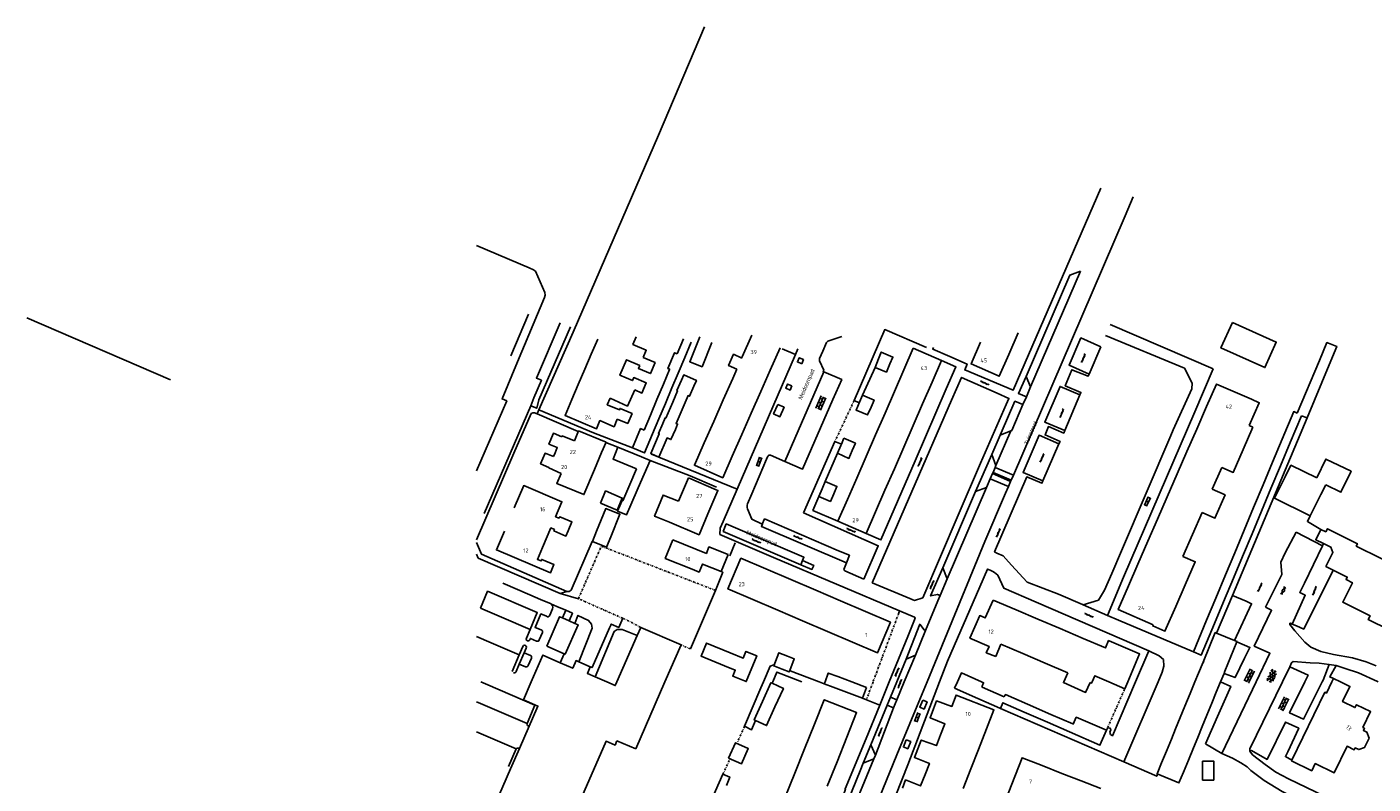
# Model space of a CAD drawing. Header units: metres. Extents: x 140889 to 142041, y 457117 to 459235.
# Tile 19 of 38: x 140889 to 141222, y 457475 to 457662. Entities that reach past the tile are written whole.
import ezdxf

# ---------------------------------------------------------------- set-up
doc = ezdxf.new("R2010")
doc.units = ezdxf.units.M
for name, pattern in [('DASHDOT', [1, 0.5, -0.25, 0, -0.25]), ('DGN1', [66.048924, 0, -66.048924]), ('DGN2', [88.065232, 44.032616, -44.032616])]:
    doc.linetypes.add(name, pattern=pattern)
for name, color, linetype in [('GEO_Bijgebouw', 251, 'CONTINUOUS'), ('GEO_Dakrand', 251, 'DGN1'), ('GEO_Dakrand bijgebouw', 251, 'DGN2'), ('GEO_Hoofdgebouw', 251, 'CONTINUOUS'), ('GEO_Huisnummer', 251, 'CONTINUOUS'), ('GEO_Kant verharding', 251, 'CONTINUOUS'), ('GEO_Overige lijn', 251, 'CONTINUOUS'), ('GEO_Straatnaam', 251, 'CONTINUOUS'), ('GEO_Symbool gesloten verharding', 251, 'CONTINUOUS'), ('GEO_Symbool open verharding', 251, 'CONTINUOUS'), ('GEO_Terreinafscheiding', 251, 'CONTINUOUS')]:
    doc.layers.add(name, color=color, linetype=linetype)
doc.styles.add('style2', font='isocp.shx')
doc.styles.add('Styledgn043', font='dgn043.shx')

msp = doc.modelspace()

# ---------------------------------------------------------------- linework, layer by layer
at = {"layer": 'GEO_Bijgebouw', "linetype": 'Continuous', "flags": 128}
for points in [[(141208.694, 457579.62), (141210.565, 457584.064), (141212.989, 457583.125), (141211.111, 457578.589)], [(141102.343, 457578.801), (141101.48, 457576.767), (141098.677, 457577.944), (141099.516, 457580.03)], [(141102.343, 457578.801), (141103.064, 457580.501), (141100.204, 457581.741), (141099.516, 457580.03)], [(141203.218, 457566.612), (141208.694, 457579.62)], [(141211.111, 457578.589), (141205.653, 457565.405)], [(141097.671, 457568.09), (141098.434, 457569.814), (141095.564, 457571.074), (141094.824, 457569.329)], [(141097.671, 457568.09), (141096.811, 457566.147), (141093.973, 457567.323), (141094.824, 457569.329)], [(141199.48, 457560.164), (141202.322, 457566.979), (141203.218, 457566.612)], [(141204.226, 457565.926), (141201.456, 457559.308)], [(141205.653, 457565.405), (141204.226, 457565.926)], [(141090.943, 457560.359), (141093.8, 457559.151), (141093.028, 457557.369)], [(141197.082, 457554.414), (141199.48, 457560.164)], [(141040.863, 457555.76), (141034.988, 457558.189), (141033.785, 457555.209), (141039.572, 457552.756)], [(141093.028, 457557.369), (141092.171, 457555.392), (141089.39, 457556.66), (141090.203, 457558.597)], [(141090.203, 457558.597), (141090.341, 457558.925)], [(141201.456, 457559.308), (141199.05, 457553.558)], [(141040.035, 457548.098), (141042.995, 457554.879), (141040.863, 457555.76)], [(141194.742, 457548.802), (141197.082, 457554.414)], [(141199.05, 457553.558), (141196.701, 457547.944)], [(141210.245, 457548.816), (141214.005, 457546.989), (141216.536, 457552.197), (141210.289, 457555.232), (141208.038, 457550.599)], [(141037.936, 457548.947), (141039.572, 457552.756)], [(141209.058, 457546.445), (141206.394, 457541.111), (141197.585, 457545.511), (141200.249, 457550.845)], [(141036.183, 457544.868), (141037.936, 457548.947)], [(141040.035, 457548.098), (141038.202, 457543.898)], [(141088.42, 457546.63), (141087.595, 457544.706), (141084.774, 457545.967), (141085.573, 457547.869)], [(141088.42, 457546.63), (141089.204, 457548.457), (141086.328, 457549.665), (141085.573, 457547.869)], [(141192.403, 457543.194), (141194.742, 457548.802)], [(141196.701, 457547.944), (141194.353, 457542.334)], [(141190.061, 457537.577), (141192.403, 457543.194)], [(141194.353, 457542.334), (141192.008, 457536.731)], [(141187.717, 457531.957), (141190.061, 457537.577)], [(141192.008, 457536.731), (141189.656, 457531.111)], [(141185.456, 457526.536), (141187.717, 457531.957)], [(141189.656, 457531.111), (141187.392, 457525.699)], [(141183.027, 457520.71), (141185.456, 457526.536)], [(141187.392, 457525.699), (141184.95, 457519.865)], [(141180.773, 457515.304), (141183.027, 457520.71)], [(141184.95, 457519.865), (141182.69, 457514.464)], [(141180.773, 457515.304), (141177.5, 457507.457), (141179.42, 457506.651), (141182.69, 457514.464)], [(141178.763, 457502.17), (141179.894, 457504.92)], [(141089.423, 457501.312), (141087.091, 457502.19), (141086.267, 457500)], [(141092.909, 457500), (141089.423, 457501.312)], [(141119.059, 457500), (141118.363, 457498.415)], [(141125.05, 457500), (141120.028, 457502.206), (141119.059, 457500)], [(141125.083, 457498.747), (141125.539, 457499.785), (141125.05, 457500)], [(141177.87, 457500), (141177.717, 457499.628)], [(141178.763, 457502.17), (141177.87, 457500)], [(141184.217, 457500), (141183.156, 457497.441)], [(141185.316, 457502.69), (141185.077, 457502.109)], [(141086.087, 457499.522), (141088.303, 457498.688)], [(141088.303, 457498.688), (141095.535, 457495.967)], [(141124.148, 457495.878), (141118.363, 457498.415)], [(141125.083, 457498.747), (141125.217, 457498.689)], [(141125.217, 457498.689), (141130.673, 457496.329)], [(141175.387, 457493.963), (141176.677, 457497.099)], [(141176.677, 457497.099), (141177.717, 457499.628)], [(141183.156, 457497.441), (141182.034, 457494.712)], [(141129.556, 457493.507), (141124.148, 457495.878)], [(141129.729, 457493.431), (141129.556, 457493.507)], [(141174.254, 457491.21), (141175.387, 457493.963)], [(141182.034, 457494.712), (141180.815, 457491.75)], [(141173.089, 457488.379), (141174.254, 457491.21)], [(141180.815, 457491.75), (141179.657, 457488.935)], [(141172.036, 457485.82), (141173.089, 457488.379)], [(141179.657, 457488.935), (141178.549, 457486.243)], [(141170.792, 457482.795), (141172.036, 457485.82)], [(141177.48, 457483.644), (141176.242, 457480.634)], [(141178.549, 457486.243), (141177.48, 457483.644)], [(141169.61, 457479.922), (141170.792, 457482.795)], [(141176.242, 457480.634), (141175.015, 457477.651)], [(141175.015, 457477.651), (141173.904, 457474.951), (141168.483, 457477.182), (141169.61, 457479.922)]]:
    msp.add_lwpolyline(points, dxfattribs=at)
at = {"layer": 'GEO_Dakrand', "linetype": 'Continuous', "flags": 128}
for points in [[(141041.239, 457580.381), (141044.182, 457579.118), (141043.015, 457576.4), (141040.072, 457577.663), (141040.396, 457578.418)], [(141065.664, 457580.26), (141063.617, 457581.17), (141062.386, 457578.402), (141064.441, 457577.489)], [(141033.042, 457570.299), (141037.33, 457568.35), (141039.143, 457572.34)], [(141191.853, 457570.046), (141193.801, 457569.187), (141191.295, 457563.505)], [(141191.295, 457563.505), (141192.184, 457563.113)], [(141192.184, 457563.113), (141189.804, 457557.581)], [(141189.804, 457557.581), (141187.361, 457551.9), (141184.494, 457553.133)], [(141179.629, 457541.95), (141182.818, 457540.55), (141185.356, 457546.331), (141182.148, 457547.739)], [(141049.982, 457544.76), (141046.179, 457546.289), (141044.068, 457541.036), (141047.767, 457539.549)], [(141175.441, 457524.043), (141177.937, 457529.781), (141174.908, 457531.098)], [(141173.103, 457518.669), (141175.441, 457524.043)], [(141167.529, 457514.139), (141167.409, 457513.863), (141170.438, 457512.545), (141173.103, 457518.669)], [(141151.901, 457499.882), (141150.81, 457497.401), (141145.322, 457499.813), (141145.404, 457500)], [(141145.404, 457500), (141146.394, 457502.252)], [(141034.733, 457485.419), (141039.386, 457483.402)]]:
    msp.add_lwpolyline(points, dxfattribs=at)
at = {"layer": 'GEO_Dakrand bijgebouw', "linetype": 'Continuous', "flags": 128}
for points in [[(141051.201, 457584.998), (141049.644, 457581.309)], [(141051.548, 457580.372), (141053.149, 457584.164)], [(141055.297, 457585.483), (141052.79, 457579.322), (141055.837, 457578.082), (141058.277, 457584.079)], [(141049.644, 457581.309), (141049.007, 457581.578), (141047.35, 457577.653), (141047.81, 457577.459), (141047.777, 457577.381)], [(141049.904, 457576.477), (141051.548, 457580.372)], [(141047.777, 457577.381), (141046.239, 457573.736)], [(141046.239, 457573.736), (141044.636, 457569.938)], [(141048.369, 457572.838), (141049.904, 457576.477)], [(141050.705, 457574.756), (141049.588, 457572.167), (141049.753, 457572.096), (141048.557, 457569.324)], [(141053.805, 457573.296), (141054.421, 457574.724), (141051.277, 457576.08), (141050.705, 457574.756)], [(141051.122, 457568.117), (141052.343, 457570.947), (141052.721, 457570.784), (141053.805, 457573.296)], [(141044.636, 457569.938), (141043.019, 457566.107)], [(141046.751, 457569.005), (141048.369, 457572.838)], [(141045.147, 457565.205), (141046.751, 457569.005)], [(141046.071, 457564.053), (141046.664, 457565.426), (141046.842, 457565.349), (141048.557, 457569.324)], [(141051.122, 457568.117), (141049.371, 457564.058), (141049.779, 457563.882), (141049.214, 457562.573)], [(141043.019, 457566.107), (141041.451, 457562.393)], [(141046.071, 457564.053), (141045.003, 457561.576), (141045.209, 457561.486), (141043.097, 457556.591), (141043.337, 457556.488)], [(141043.583, 457561.501), (141045.147, 457565.205)], [(141041.451, 457562.393), (141040.593, 457562.755), (141038.583, 457557.993)], [(141043.583, 457561.501), (141041.57, 457556.732), (141039.048, 457557.797)], [(141049.214, 457562.573), (141048.127, 457560.052), (141047.156, 457560.471), (141045.107, 457555.724), (141043.337, 457556.488)], [(141038.583, 457557.993), (141039.039, 457557.801)], [(141039.039, 457557.801), (141039.048, 457557.797)], [(141208.038, 457550.599), (141201.636, 457553.705), (141200.249, 457550.845)], [(141030.645, 457544.327), (141031.941, 457547.333), (141036.063, 457545.556), (141034.766, 457542.55), (141030.645, 457544.327)], [(141209.058, 457546.445), (141210.245, 457548.816)], [(141036.183, 457544.868), (141036.051, 457544.926), (141034.917, 457542.328), (141037.101, 457541.375), (141038.202, 457543.898)], [(141029.696, 457537.351), (141031.978, 457542.959), (141035.462, 457541.541), (141033.193, 457535.965)], [(141033.193, 457535.965), (141032.14, 457533.378), (141028.656, 457534.795), (141029.696, 457537.351)], [(141179.894, 457504.92), (141182.906, 457512.241), (141183.211, 457512.115)], [(141187.651, 457510.288), (141183.211, 457512.115)], [(141187.651, 457510.288), (141188.328, 457510.01), (141188.279, 457509.89)], [(141061.392, 457504.003), (141055.599, 457506.37), (141056.923, 457509.609), (141062.765, 457507.221)], [(141062.765, 457507.221), (141066.018, 457505.892), (141066.698, 457507.555), (141069.369, 457506.464), (141066.764, 457500.091), (141063.442, 457501.449), (141064.043, 457502.919), (141061.392, 457504.003)], [(141075.626, 457503.173), (141073.555, 457503.974), (141074.819, 457507.241), (141077.002, 457506.397)], [(141185.316, 457502.69), (141188.279, 457509.89)], [(141077.533, 457502.809), (141078.671, 457505.752), (141077.002, 457506.397)], [(141075.626, 457503.173), (141077.407, 457502.484), (141077.533, 457502.809)], [(141070.801, 457495.172), (141072.869, 457499.779), (141073.155, 457499.651)], [(141073.884, 457493.788), (141075.952, 457498.396), (141073.155, 457499.651)], [(141130.673, 457496.329), (141130.906, 457496.8)], [(141130.906, 457496.8), (141130.926, 457496.841), (141136.405, 457494.468)], [(141070.801, 457495.172), (141068.733, 457490.564), (141069.066, 457490.414)], [(141073.884, 457493.788), (141071.816, 457489.18), (141069.066, 457490.414)], [(141135.589, 457492.521), (141130.316, 457494.825), (141129.729, 457493.431)], [(141136.405, 457494.468), (141142.199, 457491.958)], [(141141.374, 457489.993), (141135.589, 457492.521)], [(141146.798, 457487.623), (141141.374, 457489.993)], [(141142.199, 457491.958), (141147.659, 457489.593)], [(141147.659, 457489.593), (141147.738, 457489.559), (141148.479, 457491.238), (141155.988, 457488.043), (141154.353, 457484.322), (141146.798, 457487.623)], [(141062.378, 457481.076), (141065.587, 457479.663), (141067.275, 457483.496), (141064.067, 457484.909), (141062.378, 457481.076)], [(141179.754, 457475.687), (141182.543, 457475.673), (141182.567, 457480.32), (141179.777, 457480.334), (141179.754, 457475.687)]]:
    msp.add_lwpolyline(points, dxfattribs=at)
at = {"layer": 'GEO_Hoofdgebouw', "linetype": 'Continuous', "flags": 128}
for points in [[(141187.152, 457589.075), (141198.012, 457584.218), (141195.185, 457577.895), (141184.324, 457582.752), (141187.152, 457589.075)], [(141028.399, 457581.25), (141029.977, 457584.946)], [(141041.239, 457580.381), (141042.019, 457582.2), (141038.698, 457583.625), (141039.504, 457585.504)], [(141065.788, 457580.543), (141068.147, 457585.891)], [(141131.758, 457581.115), (141129.406, 457575.74), (141122.453, 457578.784), (141124.805, 457584.158)], [(141134.111, 457586.489), (141131.758, 457581.115)], [(141026.781, 457577.459), (141028.399, 457581.25)], [(141065.664, 457580.26), (141065.788, 457580.543)], [(141075.156, 457582.8), (141072.721, 457577.279)], [(141105.788, 457577.302), (141108.119, 457582.659)], [(141108.119, 457582.659), (141115.095, 457579.624)], [(141025.168, 457573.68), (141026.781, 457577.459)], [(141036.307, 457577.919), (141035.477, 457575.984), (141038.592, 457574.647), (141038.912, 457575.394), (141041.991, 457574.073), (141040.92, 457571.577), (141039.143, 457572.34)], [(141040.396, 457578.418), (141037.124, 457579.823), (141036.307, 457577.919)], [(141063.435, 457575.207), (141064.441, 457577.489)], [(141072.721, 457577.279), (141070.367, 457571.943)], [(141103.458, 457571.945), (141105.788, 457577.302)], [(141115.095, 457579.624), (141112.765, 457574.267)], [(141023.582, 457569.962), (141025.168, 457573.68)], [(141061.081, 457569.871), (141063.435, 457575.207)], [(141112.765, 457574.267), (141110.434, 457568.91)], [(141191.853, 457570.046), (141183.187, 457573.817), (141180.774, 457568.272)], [(141034.837, 457565.144), (141034.031, 457563.243), (141030.529, 457564.738), (141029.656, 457562.693), (141021.893, 457566.006), (141023.582, 457569.962)], [(141034.837, 457565.144), (141037.44, 457564.06), (141038.49, 457566.507), (141035.541, 457567.773), (141035.375, 457567.386), (141032.349, 457568.684), (141033.042, 457570.299)], [(141070.367, 457571.943), (141068.014, 457566.607)], [(141101.128, 457566.587), (141103.458, 457571.945)], [(141058.728, 457564.535), (141061.081, 457569.871)], [(141068.014, 457566.607), (141065.661, 457561.271)], [(141110.434, 457568.91), (141108.104, 457563.553)], [(141178.301, 457562.587), (141180.774, 457568.272)], [(141056.375, 457559.2), (141058.728, 457564.535)], [(141098.797, 457561.23), (141101.128, 457566.587)], [(141108.104, 457563.553), (141105.773, 457558.195)], [(141019.418, 457556.742), (141019.982, 457558.081), (141017.899, 457558.948), (141019.021, 457561.611), (141021.093, 457560.721)], [(141021.093, 457560.721), (141021.195, 457560.964), (141024.209, 457559.723)], [(141030.961, 457556.825), (141032.039, 457559.386), (141025.226, 457562.192), (141024.209, 457559.723)], [(141065.661, 457561.271), (141063.307, 457555.935)], [(141090.341, 457558.925), (141090.943, 457560.359)], [(141096.466, 457555.873), (141098.797, 457561.23)], [(141175.893, 457557.052), (141178.301, 457562.587)], [(141019.03, 457555.819), (141016.932, 457556.65), (141015.843, 457554.06), (141017.912, 457553.163)], [(141019.03, 457555.819), (141019.418, 457556.742)], [(141029.194, 457552.627), (141030.961, 457556.825)], [(141063.307, 457555.935), (141060.955, 457550.602), (141053.946, 457553.693), (141056.375, 457559.2)], [(141105.773, 457558.195), (141103.443, 457552.838)], [(141173.493, 457551.537), (141175.893, 457557.052)], [(141094.136, 457550.516), (141096.466, 457555.873)], [(141017.847, 457553.01), (141017.912, 457553.163)], [(141020.901, 457551.672), (141017.847, 457553.01)], [(141020.901, 457551.672), (141019.858, 457549.167), (141026.582, 457546.422), (141029.194, 457552.627)], [(141049.994, 457544.788), (141052.441, 457550.544)], [(141052.441, 457550.544), (141059.305, 457547.626)], [(141091.806, 457545.158), (141094.136, 457550.516)], [(141103.443, 457552.838), (141101.112, 457547.481)], [(141171.017, 457545.845), (141173.493, 457551.537)], [(141184.494, 457553.133), (141182.148, 457547.739)], [(141022.66, 457537.461), (141023.581, 457539.63), (141020.568, 457540.91), (141020.426, 457540.574), (141019.562, 457540.941), (141021.125, 457544.621), (141011.677, 457548.634), (141009.334, 457543.119)], [(141059.305, 457547.626), (141059.74, 457547.441), (141057.278, 457541.649)], [(141101.112, 457547.481), (141098.782, 457542.124)], [(141049.982, 457544.76), (141049.994, 457544.788)], [(141089.475, 457539.801), (141091.806, 457545.158)], [(141168.602, 457540.293), (141171.017, 457545.845)], [(141057.278, 457541.649), (141055.066, 457536.446), (141047.767, 457539.549)], [(141098.782, 457542.124), (141096.451, 457536.766)], [(141166.234, 457534.851), (141168.602, 457540.293)], [(141179.629, 457541.95), (141177.265, 457536.515)], [(141016.324, 457533.306), (141015.073, 457530.36), (141015.983, 457529.973), (141016.141, 457530.345), (141019.144, 457529.069), (141018.276, 457527.025), (141004.91, 457532.702), (141006.872, 457537.321)], [(141022.66, 457537.461), (141022.103, 457536.149), (141019.118, 457537.417), (141019.265, 457537.762), (141018.377, 457538.139), (141016.324, 457533.306)], [(141096.451, 457536.766), (141089.475, 457539.801)], [(141209.734, 457534.271), (141207.799, 457535.233), (141209.073, 457537.795)], [(141209.073, 457537.795), (141210.285, 457537.192), (141210.657, 457537.939), (141218.104, 457534.235), (141217.82, 457533.665), (141229.872, 457527.671)], [(141060.576, 457527.326), (141055.902, 457529.212), (141055.101, 457527.226), (141053.357, 457527.929), (141046.703, 457530.611), (141048.558, 457535.21)], [(141048.558, 457535.21), (141056.889, 457531.849), (141057.536, 457533.456), (141062.277, 457531.543)], [(141163.764, 457529.173), (141166.234, 457534.851)], [(141177.265, 457536.515), (141174.908, 457531.098)], [(141212.095, 457527.706), (141210.304, 457528.597), (141212.035, 457532.078), (141211.534, 457533.376), (141209.734, 457534.271)], [(141062.277, 457531.543), (141060.576, 457527.326)], [(141068.389, 457520.401), (141062.236, 457523.026), (141065.459, 457530.629), (141071.627, 457527.989)], [(141071.627, 457527.989), (141077.795, 457525.349)], [(141161.422, 457523.791), (141163.764, 457529.173)], [(141225.945, 457512.894), (141220.79, 457515.458), (141221.252, 457516.388), (141214.472, 457519.759), (141216.87, 457524.581), (141215.304, 457525.36), (141215.603, 457525.962), (141212.095, 457527.706)], [(141077.795, 457525.349), (141083.963, 457522.709)], [(141167.529, 457514.139), (141158.863, 457517.909), (141161.422, 457523.791)], [(141074.56, 457517.768), (141068.389, 457520.401)], [(141083.963, 457522.709), (141090.131, 457520.07)], [(141090.131, 457520.07), (141096.299, 457517.43)], [(141127.905, 457520.282), (141125.964, 457515.837), (141124.589, 457516.437), (141122.148, 457510.847), (141126.895, 457508.774), (141126.215, 457507.216), (141128.573, 457506.317)], [(141127.905, 457520.282), (141133.565, 457517.868)], [(141080.731, 457515.135), (141074.56, 457517.768)], [(141096.299, 457517.43), (141102.467, 457514.79), (141099.283, 457507.22), (141093.073, 457509.869)], [(141133.565, 457517.868), (141138.955, 457515.57)], [(141017.37, 457508.873), (141020.547, 457516.161), (141021.28, 457515.841)], [(141021.28, 457515.841), (141022.927, 457515.123)], [(141024.333, 457514.51), (141025.13, 457514.163), (141021.953, 457506.875), (141021.687, 457506.991)], [(141022.927, 457515.123), (141024.333, 457514.51)], [(141039.753, 457511.489), (141040.632, 457513.504)], [(141040.632, 457513.504), (141050.611, 457509.155)], [(141086.902, 457512.502), (141080.731, 457515.135)], [(141138.955, 457515.57), (141144.533, 457513.191)], [(141034.747, 457500), (141039.753, 457511.489)], [(141093.073, 457509.869), (141086.902, 457512.502)], [(141144.533, 457513.191), (141150.216, 457510.768)], [(141150.216, 457510.768), (141155.75, 457508.408), (141156.497, 457510.22), (141156.61, 457510.171)], [(141156.61, 457510.171), (141164.159, 457506.93), (141161.215, 457500)], [(141013.502, 457500), (141016.391, 457506.627), (141020.704, 457504.746)], [(141021.687, 457506.991), (141017.37, 457508.873)], [(141050.611, 457509.155), (141046.621, 457500)], [(141129.843, 457509.372), (141128.573, 457506.317)], [(141135.268, 457507.038), (141129.843, 457509.372)], [(141140.785, 457504.664), (141135.268, 457507.038)], [(141020.704, 457504.746), (141023.792, 457503.4), (141024.617, 457505.293), (141025.291, 457504.999)], [(141025.291, 457504.999), (141028.152, 457503.752)], [(141028.152, 457503.752), (141027.43, 457502.096), (141029.349, 457501.259)], [(141146.394, 457502.252), (141140.785, 457504.664)], [(141179.894, 457504.92), (141180.139, 457504.819)], [(141010.609, 457483.516), (141015.182, 457494.009), (141011.576, 457495.581), (141013.502, 457500)], [(141029.349, 457501.259), (141032.238, 457500)], [(141032.238, 457500), (141034.346, 457499.081), (141034.747, 457500)], [(141046.621, 457500), (141039.386, 457483.402)], [(141086.267, 457500), (141086.087, 457499.522)], [(141096.539, 457498.634), (141092.909, 457500)], [(141152.396, 457500), (141152.273, 457499.722), (141152.118, 457499.789)], [(141156.571, 457500), (141153.069, 457501.514), (141152.396, 457500)], [(141160.494, 457498.304), (141156.571, 457500)], [(141161.215, 457500), (141160.494, 457498.304)], [(141185.077, 457502.109), (141184.217, 457500)], [(141213.929, 457500), (141216.233, 457498.883), (141214.413, 457495.128), (141217.503, 457493.631), (141217.842, 457494.331), (141221.351, 457492.63), (141219.452, 457488.714), (141219.837, 457488.527), (141219.573, 457487.983), (141220.479, 457487.543), (141221.001, 457486.042), (141219.873, 457483.715), (141218.418, 457483.21), (141217.547, 457483.632), (141217.339, 457483.205), (141215.552, 457484.071), (141212.37, 457477.506), (141207.683, 457479.778), (141206.817, 457477.992), (141201.803, 457480.422), (141201.881, 457480.583)], [(141201.881, 457480.583), (141210.045, 457497.426), (141210.41, 457497.249), (141211.743, 457500)], [(141211.743, 457500), (141212.159, 457500.858)], [(141212.159, 457500.858), (141213.929, 457500)], [(141095.535, 457495.967), (141096.539, 457498.634)], [(141126.248, 457488.336), (141128.102, 457493.092), (141118.73, 457496.743), (141117.687, 457493.943), (141113.884, 457495.304), (141113.12, 457493.315)], [(141152.118, 457499.789), (141151.901, 457499.882)], [(141091.677, 457486.296), (141094.103, 457492.377), (141086.075, 457495.579), (141083.647, 457489.506)], [(141114.901, 457486.853), (141115.969, 457489.576), (141112.272, 457491.107), (141113.12, 457493.315)], [(141081.216, 457483.427), (141083.647, 457489.506)], [(141109.24, 457483.436), (141110.088, 457485.594), (141113.867, 457484.217), (141114.901, 457486.853)], [(141126.248, 457488.336), (141124.274, 457483.273)], [(141008.392, 457478.43), (141010.609, 457483.516)], [(141034.733, 457485.419), (141034.265, 457484.344), (141032.076, 457485.299), (141020.619, 457459.014), (141025.896, 457456.714)], [(141078.786, 457477.348), (141081.216, 457483.427)], [(141091.677, 457486.296), (141089.251, 457480.215)], [(141111.056, 457477.055), (141112.137, 457479.783), (141108.402, 457481.304), (141109.24, 457483.436)], [(141124.274, 457483.273), (141122.399, 457478.466)], [(141089.251, 457480.215), (141086.825, 457474.133)], [(141136.433, 457469.878), (141133.594, 457470.99), (141132.153, 457467.311), (141129.968, 457468.167), (141135.069, 457481.189), (141140.029, 457479.247)], [(141015.494, 457454.497), (141010.983, 457456.463), (141011.273, 457457.128), (141008.49, 457458.341), (141008.228, 457457.74), (141000.787, 457460.983), (141008.392, 457478.43)], [(141076.355, 457471.269), (141078.786, 457477.348)], [(141105.42, 457473.697), (141106.21, 457475.732), (141109.94, 457474.239), (141111.056, 457477.055)], [(141122.399, 457478.466), (141120.485, 457473.557)], [(141140.029, 457479.247), (141144.894, 457477.341)], [(141144.894, 457477.341), (141149.706, 457475.457)], [(141149.706, 457475.457), (141154.572, 457473.551)]]:
    msp.add_lwpolyline(points, dxfattribs=at)
at = {"layer": 'GEO_Kant verharding', "linetype": 'Continuous', "flags": 128}
for points in [[(141056.449, 457662.304), (141045.044, 457635.482), (141023.865, 457586.677), (141015.41, 457567.379)], [(141117.155, 457580.61), (141121.462, 457578.752), (141120.857, 457577.323), (141132.821, 457572.262), (141154.573, 457622.373)], [(141132.903, 457551.196), (141149.835, 457590.558), (141160.572, 457615.516), (141162.61, 457620.213)], [(141136.114, 457575.709), (141146.868, 457600.761), (141149.509, 457601.799)], [(141008.502, 457580.82), (141012.842, 457591.113)], [(141093.478, 457569.706), (141101.068, 457587.319), (141111.362, 457582.867)], [(141156.847, 457588.525), (141182.388, 457577.594)], [(141085.99, 457576.864), (141085.81, 457576.943), (141085.952, 457577.212), (141084.897, 457579.543), (141084.874, 457579.8), (141084.884, 457580.1), (141085.694, 457581.967), (141086.649, 457584.105), (141086.982, 457584.413), (141090.458, 457585.603)], [(141155.703, 457585.816), (141175.317, 457577.72)], [(141064.528, 457547.759), (141078.944, 457581.118)], [(141078.944, 457581.118), (141075.642, 457582.541)], [(141078.944, 457581.118), (141079.546, 457582.511)], [(141080.489, 457578.846), (141079.431, 457579.275), (141079.883, 457580.338), (141080.927, 457579.87), (141080.489, 457578.846)], [(141117.155, 457580.61), (141112.966, 457582.439), (141113.127, 457582.835)], [(141151.668, 457576.282), (141154.606, 457583.044)], [(141076.282, 457554.637), (141080.728, 457552.717), (141088.244, 457569.972), (141090.43, 457574.916), (141085.99, 457576.864)], [(141095.564, 457571.074), (141098.677, 457577.944)], [(141115.095, 457579.624), (141118.695, 457578.071), (141116.301, 457572.619), (141108.607, 457554.789), (141100.102, 457535.182), (141096.451, 457536.766)], [(141149.374, 457571.102), (141149.637, 457571.723), (141145.757, 457573.383), (141147.377, 457577.358), (141151.43, 457575.734), (141151.668, 457576.282)], [(141175.317, 457577.72), (141177.223, 457574.045), (141177.126, 457572.606), (141172.515, 457562.434)], [(141182.388, 457577.594), (141177.805, 457566.884)], [(141078.078, 457573.332), (141077.614, 457572.31), (141076.557, 457572.749), (141077, 457573.803), (141078.078, 457573.332)], [(141097.983, 457524.516), (141117.619, 457569.81), (141120.087, 457575.429), (141128.86, 457571.576), (141131.79, 457570.226), (141131.135, 457568.746), (141124.808, 457554.163), (141119.251, 457541.317), (141110.486, 457520.797), (141108.459, 457520.206), (141107.277, 457520.64), (141097.983, 457524.516)], [(141136.114, 457575.709), (141134.168, 457571.475), (141136.126, 457570.623)], [(141136.114, 457575.709), (141137.181, 457573.079)], [(141136.126, 457570.623), (141135.265, 457568.718)], [(141137.181, 457573.079), (141136.126, 457570.623)], [(141145.631, 457562.266), (141149.374, 457571.102)], [(141000, 457535.238), (141009.235, 457556.656), (141013.489, 457566.479), (141013.923, 457566.698), (141014.312, 457566.688), (141014.982, 457566.401)], [(141015.41, 457567.379), (141028.934, 457561.725), (141038.583, 457557.993)], [(141074.609, 457568.773), (141073.554, 457566.392), (141075.084, 457565.704), (141076.149, 457568.073), (141074.609, 457568.773)], [(141094.756, 457569.169), (141093.478, 457569.706)], [(141129.628, 457561.158), (141129.88, 457561.743), (141133.287, 457569.557), (141135.265, 457568.718)], [(141135.265, 457568.718), (141132.526, 457562.294), (141132.301, 457562.206)], [(141177.805, 457566.884), (141160.173, 457525.983)], [(141014.982, 457566.401), (141025.165, 457562.043)], [(141205.653, 457565.405), (141187.139, 457521.441)], [(141127.538, 457556.32), (141129.628, 457561.158)], [(141132.301, 457562.206), (141129.628, 457561.158)], [(141144.19, 457558.956), (141144.46, 457559.579), (141140.767, 457561.195), (141141.586, 457563.259), (141145.373, 457561.658), (141145.631, 457562.266)], [(141171.892, 457561.06), (141159.708, 457532.464)], [(141172.515, 457562.434), (141171.892, 457561.06)], [(141032.002, 457559.298), (141034.988, 457558.189)], [(141039.039, 457557.801), (141039.048, 457557.797)], [(141080.953, 457541.92), (141088.702, 457559.543)], [(141089.39, 457556.66), (141086.328, 457549.665)], [(141088.702, 457559.543), (141090.341, 457558.925)], [(141140.226, 457549.801), (141144.19, 457558.956)], [(141042.995, 457554.879), (141052.891, 457551.021), (141059.382, 457548.289)], [(141043.311, 457556.426), (141043.337, 457556.488)], [(141043.311, 457556.426), (141064.528, 457547.759)], [(141067.081, 457544.139), (141068.18, 457546.598), (141071.789, 457555.173), (141072.146, 457555.962)], [(141072.747, 457556.164), (141076.282, 457554.637)], [(141123.574, 457547.141), (141127.538, 457556.32)], [(141127.538, 457556.32), (141128.603, 457553.613)], [(141128.603, 457553.613), (141128.403, 457553.145)], [(141127.201, 457550.335), (141126.289, 457548.202)], [(141127.743, 457551.603), (141127.201, 457550.335)], [(141127.871, 457551.902), (141127.743, 457551.603)], [(141128.403, 457553.145), (141127.871, 457551.902)], [(141131.078, 457530.454), (141130.356, 457531.26), (141128.84, 457531.933), (141128.248, 457532.196), (141136.214, 457550.775), (141139.968, 457549.205), (141140.226, 457549.801)], [(141132.241, 457549.658), (141132.37, 457549.958)], [(141132.37, 457549.958), (141132.903, 457551.196)], [(141104.742, 457517.582), (141073.531, 457530.836), (141060.259, 457536.54), (141060.294, 457538.135), (141061.08, 457539.78), (141064.528, 457547.759)], [(141111.53, 457500), (141125.861, 457534.793), (141130.98, 457546.726), (141131.699, 457548.397)], [(141115.414, 457528.246), (141123.574, 457547.141)], [(141126.289, 457548.202), (141123.574, 457547.141)], [(141131.699, 457548.397), (141132.241, 457549.658)], [(141084.774, 457545.967), (141083.257, 457542.492), (141089.475, 457539.801)], [(141070.729, 457539.111), (141068.151, 457540.303), (141067.096, 457542.895)], [(141070.729, 457539.111), (141071.285, 457540.374), (141089.649, 457532.511), (141092.327, 457531.363), (141091.55, 457529.545)], [(141080.953, 457541.92), (141099.469, 457533.747), (141095.909, 457525.428)], [(141206.394, 457541.111), (141205.724, 457539.769), (141209.073, 457537.795)], [(141202.914, 457537.085), (141200.228, 457532.018)], [(141202.914, 457537.085), (141209.48, 457533.75)], [(141022.357, 457522.418), (141001.206, 457531.655), (141000, 457534.561)], [(141028.58, 457534.805), (141023.387, 457522.753), (141022.927, 457522.392), (141022.357, 457522.418)], [(141062.686, 457531.216), (141064.003, 457534.452)], [(141209.48, 457533.75), (141204.967, 457524.485), (141203.829, 457522.148), (141205.177, 457521.491), (141201.984, 457514.347)], [(141209.734, 457534.271), (141209.48, 457533.75)], [(141080.683, 457530.042), (141083.493, 457528.878), (141083.029, 457527.857), (141080.285, 457529.035), (141080.683, 457530.042)], [(141131.078, 457530.454), (141132.413, 457528.965)], [(141159.708, 457532.464), (141157.279, 457526.848), (141155.488, 457522.707), (141153.983, 457520.292), (141150.217, 457519.075)], [(141200.228, 457532.018), (141199.101, 457529.708), (141199.351, 457526.635), (141195.333, 457518.527)], [(141059.173, 457522.662), (141060.948, 457527.162), (141060.576, 457527.326)], [(141091.55, 457529.545), (141090.97, 457527.884)], [(141091.207, 457527.536), (141095.909, 457525.428)], [(141114.752, 457521.424), (141114.107, 457521.674), (141112.424, 457521.322), (141115.414, 457528.246)], [(141115.414, 457528.246), (141116.498, 457525.503)], [(141116.624, 457505.135), (141124.64, 457523.578), (141126.496, 457527.975), (141127.143, 457527.714), (141127.854, 457527.361), (141128.242, 457527.085), (141129.105, 457526.458)], [(141132.413, 457528.965), (141136.35, 457524.747), (141144.109, 457521.751), (141150.009, 457519.166)], [(141201.984, 457514.347), (141202.993, 457513.896), (141204.82, 457513.08), (141212.095, 457527.706)], [(141116.498, 457525.503), (141114.752, 457521.424)], [(141129.105, 457526.458), (141130.538, 457523.206), (141138.537, 457519.754)], [(141160.173, 457525.983), (141156.251, 457516.431)], [(141013.247, 457512.999), (141015.029, 457517.185), (141002.716, 457522.462), (141000.949, 457518.294)], [(141022.357, 457522.418), (141020.667, 457521.905)], [(141052.924, 457508.174), (141059.173, 457522.662)], [(141114.752, 457521.424), (141114.168, 457520.059), (141111.168, 457512.775)], [(141187.139, 457521.441), (141183.211, 457512.115)], [(141190.554, 457520.003), (141187.139, 457521.441)], [(141187.651, 457510.288), (141191.912, 457519.365), (141190.554, 457520.003)], [(141017.282, 457516.25), (141015.9, 457516.836), (141014.495, 457513.513), (141016.01, 457512.894)], [(141018.798, 457518.133), (141018.109, 457516.517)], [(141022.086, 457517.755), (141021.28, 457515.841)], [(141102.168, 457500), (141106.779, 457511.279), (141108.585, 457515.78), (141108.43, 457516.016), (141104.742, 457517.582)], [(141166.451, 457507.661), (141138.537, 457519.754)], [(141150.009, 457519.166), (141150.217, 457519.075)], [(141195.333, 457518.527), (141196.831, 457517.758), (141192.56, 457508.88), (141196.439, 457507.111), (141193.026, 457500)], [(141028.152, 457503.752), (141028.573, 457503.568), (141032.933, 457513.394), (141033.226, 457514.054), (141033.347, 457514.328), (141035.175, 457513.517), (141036.171, 457515.769)], [(141111.168, 457512.775), (141110.818, 457512.924), (141109.74, 457514.283), (141106.359, 457505.674)], [(141156.251, 457516.431), (141158.91, 457515.264)], [(141158.91, 457515.264), (141177.5, 457507.457)], [(141202.617, 457512.649), (141201.331, 457514.257), (141201.341, 457514.489), (141201.525, 457514.552), (141201.984, 457514.347)], [(141012.335, 457510.845), (141013.247, 457512.999)], [(141014.848, 457510.107), (141013.311, 457510.769), (141013.195, 457510.457)], [(141016.301, 457512.224), (141015.477, 457510.383)], [(141029.349, 457501.259), (141034.073, 457512.529), (141034.838, 457512.968), (141036.033, 457513.003), (141039.753, 457511.489)], [(141111.168, 457512.775), (141108.639, 457506.636)], [(141206.598, 457508.622), (141205.045, 457509.843), (141202.617, 457512.649)], [(141008.79, 457502.578), (141010.559, 457506.734)], [(141010.559, 457506.734), (141011.451, 457508.807)], [(141011.789, 457507.197), (141010.566, 457504.38)], [(141012.28, 457508.374), (141011.789, 457507.197)], [(141011.789, 457507.197), (141013.306, 457506.535)], [(141020.704, 457504.746), (141021.687, 457506.991)], [(141106.359, 457505.674), (141108.639, 457506.636)], [(141166.451, 457507.661), (141163.157, 457500)], [(141190.185, 457505.894), (141191.49, 457508.542), (141188.279, 457509.89)], [(141222.772, 457503.983), (141220.246, 457504.974), (141216.896, 457505.96), (141212.167, 457506.791), (141209.008, 457507.522), (141206.598, 457508.622)], [(141010.566, 457504.38), (141009.79, 457502.542)], [(141012.111, 457503.756), (141010.566, 457504.38)], [(141013.574, 457505.882), (141012.77, 457504.026)], [(141073.606, 457504.246), (141072.681, 457503.875), (141070.997, 457500)], [(141073.654, 457504.228), (141073.606, 457504.246)], [(141104.017, 457500), (141106.359, 457505.674)], [(141114.654, 457500), (141116.624, 457505.135)], [(141185.077, 457502.109), (141187.815, 457501.085), (141190.185, 457505.894)], [(141199.516, 457500), (141201.331, 457503.752)], [(141206.412, 457504.761), (141202.214, 457505.062), (141201.822, 457504.754), (141201.331, 457503.752)], [(141201.331, 457503.752), (141205.892, 457501.687), (141205.067, 457500)], [(141211.089, 457504.32), (141208.671, 457504.635), (141206.412, 457504.761)], [(141209.603, 457500.435), (141211.089, 457504.32)], [(141212.871, 457504.088), (141211.089, 457504.32)], [(141212.871, 457504.088), (141211.275, 457501.248), (141212.159, 457500.858)], [(141223.239, 457500), (141223.047, 457500.094), (141218.353, 457502.258), (141215.1, 457503.309), (141212.871, 457504.088)], [(141012.481, 457489.71), (141014.418, 457494.262), (141002.809, 457499.233), (141001.021, 457500)], [(141070.997, 457500), (141070.371, 457498.56), (141066.35, 457488.996)], [(141073.155, 457499.651), (141073.308, 457500)], [(141073.308, 457500), (141074.34, 457502.45), (141080.569, 457500)], [(141084.844, 457500), (141077.649, 457502.766), (141077.533, 457502.809)], [(141086.087, 457499.522), (141084.844, 457500)], [(141098.022, 457467.159), (141104.078, 457481.921), (141108.687, 457493.098), (141111.53, 457500)], [(141099.813, 457494.24), (141102.168, 457500)], [(141128.711, 457467.299), (141125.779, 457460.132), (141124.187, 457459.273), (141102.222, 457467.998), (141106.763, 457479.435), (141114.654, 457500)], [(141102.455, 457496.217), (141104.017, 457500)], [(141163.157, 457500), (141157.426, 457486.669), (141156.954, 457486.97), (141156.83, 457487.569), (141157.048, 457488.127), (141156.885, 457488.511), (141156.254, 457488.652)], [(141180.5, 457484.681), (141183.474, 457491.457), (141186.741, 457498.901), (141184.217, 457500)], [(141184.217, 457500), (141184.21, 457500.003)], [(141193.026, 457500), (141184.514, 457482.262)], [(141191.425, 457482.874), (141191.488, 457483.399), (141199.516, 457500)], [(141205.067, 457500), (141201.31, 457492.319), (141204.746, 457490.744), (141209.385, 457500)], [(141209.385, 457500), (141209.603, 457500.435)], [(141083.603, 457454.262), (141084.41, 457456.236), (141091.188, 457472.951), (141091.339, 457473.41), (141091.242, 457473.464), (141096.443, 457485.998), (141099.813, 457494.24)], [(141096.508, 457495.577), (141095.535, 457495.967)], [(141099.813, 457494.24), (141096.508, 457495.577)], [(141097.631, 457484.425), (141101.644, 457494.2)], [(141102.455, 457496.217), (141101.644, 457494.2)], [(141101.644, 457494.2), (141103.242, 457493.574)], [(141104.055, 457495.516), (141102.455, 457496.217)], [(141103.242, 457493.574), (141104.055, 457495.516)], [(141110.456, 457495.48), (141111.538, 457495.031), (141110.808, 457493.267), (141109.725, 457493.715), (141110.456, 457495.48)], [(141129.729, 457493.431), (141160.261, 457480.181)], [(141066.35, 457488.996), (141068.086, 457488.128), (141069.066, 457490.414)], [(141069.066, 457490.414), (141069.106, 457490.509)], [(141200.857, 457482.652), (141203.574, 457488.496), (141200.306, 457490.053), (141195.755, 457480.802), (141191.913, 457482.993), (141191.425, 457482.874)], [(141013.002, 457489.009), (141012.766, 457489.126)], [(141007.919, 457479.032), (141009.802, 457483.425)], [(141010.379, 457483.604), (141010.609, 457483.516)], [(141097.631, 457484.425), (141095.719, 457479.852)], [(141098.748, 457481.83), (141097.631, 457484.425)], [(141106.397, 457485.646), (141107.48, 457485.2), (141106.752, 457483.434), (141105.668, 457483.88), (141106.397, 457485.646)], [(141184.514, 457482.262), (141180.5, 457484.681)], [(141095.719, 457479.852), (141098.367, 457480.976)], [(141098.367, 457480.976), (141098.748, 457481.83)], [(141160.261, 457480.181), (141168.431, 457476.635), (141168.635, 457477.12)], [(141190.765, 457478.967), (141189.238, 457479.959), (141187.195, 457481.097), (141184.514, 457482.262)], [(141191.425, 457482.874), (141192.087, 457481.949), (141195.265, 457479.511), (141197.896, 457477.645), (141201.01, 457476.013), (141209.93, 457471.697), (141218.388, 457467.489)], [(141200.857, 457482.652), (141200.285, 457481.5), (141201.881, 457480.583)], [(141054.621, 457462.651), (141060.997, 457477.097)], [(141060.997, 457477.097), (141062.666, 457476.394), (141061.892, 457474.354)], [(141085.374, 457449.28), (141085.91, 457450.572), (141084.786, 457453.185), (141092.96, 457473.11), (141094.977, 457477.989), (141095.719, 457479.852)], [(141223.473, 457460.836), (141216.783, 457464.293), (141206.009, 457469.615), (141199.508, 457472.853), (141194.997, 457475.535), (141191.742, 457478.084), (141190.765, 457478.967)]]:
    msp.add_lwpolyline(points, dxfattribs=at)
at = {"layer": 'GEO_Kant verharding', "linetype": 'Continuous'}
for centre, radius, start, end in [((141072.571, 457555.694), 0.502, 69.42623, 147.72943), ((141068.887, 457543.539), 1.904, 161.6174, 199.76426), ((141091.343, 457527.883), 0.373, 179.91575, 248.59668), ((141017.744, 457518.303), 1.226, 60.33956, 63.41297), ((141017.836, 457518.484), 1.024, 339.96354, 59.80156), ((141017.607, 457516.659), 0.522, 231.54029, 344.24544), ((141012.755, 457510.63), 0.472, 152.85564, 338.57811), ((141015.038, 457510.528), 0.462, 245.69116, 341.69178), ((141015.836, 457512.42), 0.505, 337.13456, 69.81879), ((141011.87, 457508.598), 0.468, 331.33592, 153.50651), ((141012.29, 457504.259), 0.534, 250.43918, 334.11979), ((141013.095, 457506.067), 0.513, 338.87717, 65.75064), ((141009.348, 457502.679), 0.463, 246.37229, 342.74911), ((141012.946, 457489.575), 0.484, 163.859, 248.16702), ((141010.205, 457483.147), 0.489, 69.11422, 145.3562)]:
    msp.add_arc(centre, radius, start, end, dxfattribs=at)
at = {"layer": 'GEO_Overige lijn', "linetype": 'Continuous', "flags": 128}
for points in [[(141010.149, 457579.323), (141016.798, 457595.239), (141017, 457595.845), (141016.859, 457596.509), (141014.616, 457601.758), (141014.103, 457602.122), (141013.017, 457602.578), (141000, 457608.099)], [(141149.509, 457601.799), (141137.181, 457573.079)], [(140888.641, 457590.175), (140924.231, 457574.884)], [(141014.17, 457570.429), (141016.025, 457574.763), (141014.808, 457575.283), (141020.676, 457588.946)], [(141023.209, 457587.95), (141015.427, 457569.919)], [(141154.606, 457583.044), (141149.628, 457585.217), (141146.713, 457578.453), (141151.668, 457576.282)], [(141010.149, 457579.323), (141006.302, 457570.119), (141007.45, 457569.625), (141000, 457552.326)], [(141076.282, 457554.637), (141085.99, 457576.864)], [(141013.389, 457568.425), (141014.17, 457570.429)], [(141149.374, 457571.102), (141144.472, 457573.219), (141140.663, 457564.401), (141145.631, 457562.266)], [(141001.873, 457541.762), (141013.389, 457568.425)], [(141015.427, 457569.919), (141014.884, 457567.795), (141013.389, 457568.425)], [(141015.41, 457567.379), (141014.982, 457566.401)], [(141128.603, 457553.613), (141132.301, 457562.206)], [(141144.19, 457558.956), (141139.258, 457561.104), (141135.317, 457551.922), (141140.226, 457549.801)], [(141127.201, 457550.335), (141131.699, 457548.397)], [(141132.241, 457549.658), (141127.743, 457551.603)], [(141127.871, 457551.902), (141132.37, 457549.958)], [(141132.903, 457551.196), (141128.403, 457553.145)], [(141116.498, 457525.503), (141126.289, 457548.202)], [(141080.683, 457530.042), (141081.027, 457530.883), (141061.831, 457539.153), (141061.055, 457537.294), (141080.255, 457529.042), (141080.683, 457530.042)], [(141070.729, 457539.111), (141070.769, 457539.093), (141070.53, 457538.525), (141091.55, 457529.545)], [(141020.667, 457521.905), (141000.396, 457530.661), (141000, 457531.658)], [(141013.175, 457521.605), (141006.527, 457524.477)], [(141017.239, 457519.849), (141015.836, 457520.455), (141013.175, 457521.605)], [(141020.667, 457521.905), (141025.207, 457520.62)], [(141013.247, 457512.999), (141006.163, 457516.033), (141000.949, 457518.294)], [(141018.293, 457519.4), (141017.239, 457519.849)], [(141022.086, 457517.755), (141019.856, 457518.719), (141018.351, 457519.369)], [(141022.927, 457515.123), (141023.717, 457517), (141022.086, 457517.755)], [(141150.217, 457519.075), (141156.251, 457516.431)], [(141025.291, 457504.999), (141028.616, 457513.331), (141028.417, 457514.32), (141027.71, 457515.199), (141025.068, 457516.474), (141024.333, 457514.51)], [(141000, 457511.27), (141003.633, 457509.717), (141010.559, 457506.734)], [(141105.903, 457500), (141108.639, 457506.636)], [(141166.451, 457507.661), (141168.984, 457506.492), (141170.052, 457505.538), (141170.181, 457503.895), (141169.771, 457502.435), (141168.73, 457500)], [(141104.055, 457495.516), (141105.903, 457500)], [(141168.73, 457500), (141160.261, 457480.181)], [(141012.481, 457489.71), (141000.969, 457494.631), (141000, 457495.047)], [(141098.748, 457481.83), (141103.242, 457493.574)], [(141000, 457487.622), (141009.802, 457483.425)], [(141090.649, 457448.929), (141086.016, 457450.83), (141098.367, 457480.976)]]:
    msp.add_lwpolyline(points, dxfattribs=at)
at = {"layer": 'GEO_Symbool gesloten verharding'}
for p, q in [((141199.475, 457522.742), (141200.389, 457523.427)), ((141200.027, 457522.458), (141199.951, 457523.622)), ((141199.027, 457521.848), (141200.027, 457522.458)), ((141199.453, 457521.629), (141199.475, 457522.742)), ((141195.706, 457500.325), (141198.102, 457502.017)), ((141195.841, 457500.247), (141195.812, 457500.921)), ((141195.953, 457501.204), (141197.974, 457502.685)), ((141196.294, 457500.049), (141197.622, 457500.953)), ((141196.656, 457499.879), (141196.505, 457502.38)), ((141196.645, 457502.695), (141197.225, 457503.075)), ((141197.252, 457500.207), (141197.024, 457503.131)), ((141197.612, 457502.855), (141197.677, 457501.112))]:
    msp.add_line(p, q, dxfattribs=at)
at = {"layer": 'GEO_Symbool open verharding'}
for p, q in [((141149.815, 457579.165), (141150.675, 457581.244)), ((141150.245, 457580.205), (141150.014, 457580.3)), ((141150.621, 457581.163), (141150.39, 457581.258)), ((141150.436, 457580.667), (141150.667, 457580.571)), ((141149.863, 457579.281), (141149.632, 457579.376)), ((141150.054, 457579.743), (141150.285, 457579.647)), ((141124.786, 457574.516), (141126.846, 457573.612)), ((141124.9, 457574.466), (141125.001, 457574.695)), ((141125.358, 457574.265), (141125.258, 457574.036)), ((141125.816, 457574.064), (141125.917, 457574.293)), ((141126.274, 457573.863), (141126.174, 457573.634)), ((141126.766, 457573.667), (141126.866, 457573.896)), ((141085.345, 457570.859), (141084.028, 457567.833)), ((141085.895, 457570.62), (141084.578, 457567.594)), ((141085.085, 457570.263), (141085.636, 457570.024)), ((141086.445, 457570.381), (141085.129, 457567.355)), ((141085.285, 457570.722), (141085.147, 457570.782)), ((141086.385, 457570.243), (141085.835, 457570.482)), ((141084.088, 457567.971), (141083.95, 457568.031)), ((141084.288, 457568.429), (141084.838, 457568.19)), ((141084.352, 457568.948), (141084.488, 457568.889)), ((141085.188, 457567.492), (141084.638, 457567.732)), ((141085.237, 457569.107), (141084.687, 457569.346)), ((141084.886, 457569.805), (141084.748, 457569.865)), ((141085.587, 457568.409), (141085.037, 457568.649)), ((141085.388, 457567.951), (141085.525, 457567.891)), ((141085.986, 457569.326), (141085.436, 457569.565)), ((141085.787, 457568.868), (141085.924, 457568.808)), ((141086.323, 457569.725), (141086.186, 457569.785)), ((141144.49, 457565.528), (141145.318, 457567.62)), ((141144.904, 457566.574), (141144.671, 457566.666)), ((141145.265, 457567.538), (141145.033, 457567.63)), ((141145.088, 457567.039), (141145.32, 457566.947)), ((141144.536, 457565.644), (141144.304, 457565.736)), ((141144.72, 457566.109), (141144.952, 457566.017)), ((141070.086, 457555.708), (141069.268, 457553.558)), ((141069.321, 457553.699), (141069.882, 457553.485)), ((141069.499, 457554.166), (141069.359, 457554.219)), ((141070.238, 457554.42), (141069.677, 457554.633)), ((141069.715, 457555.154), (141069.855, 457555.1)), ((141070.647, 457555.494), (141069.829, 457553.345)), ((141070.594, 457555.354), (141070.033, 457555.568)), ((141070.06, 457553.952), (141070.2, 457553.899)), ((141070.416, 457554.887), (141070.556, 457554.834)), ((141109.379, 457553.555), (141109.15, 457553.655)), ((141109.329, 457553.44), (141110.229, 457555.502)), ((141109.779, 457554.471), (141109.55, 457554.571)), ((141109.579, 457554.013), (141109.808, 457553.913)), ((141110.173, 457555.422), (141109.944, 457555.522)), ((141109.979, 457554.929), (141110.208, 457554.83)), ((141139.598, 457554.58), (141139.37, 457554.682)), ((141139.547, 457554.466), (141140.467, 457556.519)), ((141140.007, 457555.493), (141139.779, 457555.595)), ((141139.803, 457555.036), (141140.031, 457554.934)), ((141140.411, 457556.439), (141140.183, 457556.542)), ((141140.211, 457555.949), (141140.439, 457555.847)), ((141165.357, 457543.772), (141166.279, 457545.879)), ((141165.417, 457543.909), (141165.966, 457543.669)), ((141165.617, 457544.367), (141165.48, 457544.428)), ((141165.818, 457544.825), (141166.367, 457544.585)), ((141166.018, 457545.284), (141165.881, 457545.344)), ((141165.906, 457543.531), (141166.829, 457545.638)), ((141166.304, 457544.067), (141166.167, 457544.127)), ((141166.768, 457545.501), (141166.219, 457545.742)), ((141166.568, 457545.043), (141166.705, 457544.983)), ((141091.642, 457538.031), (141093.7, 457537.122)), ((141091.756, 457537.981), (141091.857, 457538.209)), ((141092.214, 457537.779), (141092.113, 457537.55)), ((141092.671, 457537.577), (141092.772, 457537.805)), ((141093.129, 457537.375), (141093.028, 457537.146)), ((141093.62, 457537.178), (141093.721, 457537.407)), ((141128.728, 457535.874), (141129.612, 457537.943)), ((141129.17, 457536.909), (141128.94, 457537.007)), ((141129.557, 457537.862), (141129.327, 457537.96)), ((141129.366, 457537.368), (141129.596, 457537.27)), ((141068.2, 457535.316), (141070.266, 457534.425)), ((141068.315, 457535.266), (141068.414, 457535.496)), ((141068.774, 457535.068), (141068.675, 457534.839)), ((141069.233, 457534.87), (141069.332, 457535.1)), ((141069.692, 457534.672), (141069.593, 457534.443)), ((141070.185, 457534.48), (141070.284, 457534.709)), ((141078.462, 457536.218), (141080.531, 457535.334)), ((141078.577, 457536.169), (141078.675, 457536.399)), ((141079.037, 457535.972), (141078.939, 457535.743)), ((141079.497, 457535.776), (141079.595, 457536.006)), ((141079.956, 457535.58), (141079.858, 457535.35)), ((141080.45, 457535.389), (141080.548, 457535.619)), ((141128.777, 457535.989), (141128.547, 457536.087)), ((141128.974, 457536.449), (141129.203, 457536.351)), ((141113.188, 457525.097), (141112.304, 457523.028)), ((141112.55, 457523.603), (141112.32, 457523.701)), ((141112.942, 457524.522), (141112.713, 457524.62)), ((141112.746, 457524.062), (141112.976, 457523.964)), ((141113.139, 457524.982), (141113.369, 457524.884)), ((141193.492, 457522.434), (141194.437, 457524.476)), ((141193.965, 457523.455), (141193.738, 457523.56)), ((141194.38, 457524.396), (141194.153, 457524.501)), ((141194.175, 457523.909), (141194.402, 457523.804)), ((141207.055, 457521.528), (141207.926, 457523.603)), ((141207.872, 457523.521), (141207.641, 457523.618)), ((141112.359, 457523.109), (141112.589, 457523.011)), ((141193.545, 457522.547), (141193.318, 457522.652)), ((141193.755, 457523.001), (141193.981, 457522.896)), ((141207.103, 457521.643), (141206.873, 457521.74)), ((141207.49, 457522.565), (141207.26, 457522.662)), ((141207.297, 457522.104), (141207.527, 457522.008)), ((141207.684, 457523.026), (141207.914, 457522.93)), ((141150.596, 457516.96), (141152.648, 457516.037)), ((141150.71, 457516.909), (141150.813, 457517.137)), ((141151.166, 457516.704), (141151.064, 457516.476)), ((141151.622, 457516.499), (141151.725, 457516.727)), ((141152.078, 457516.294), (141151.976, 457516.066)), ((141152.568, 457516.094), (141152.671, 457516.322)), ((141104.52, 457503.476), (141103.668, 457501.394)), ((141104.473, 457503.36), (141104.704, 457503.266)), ((141103.904, 457501.972), (141103.673, 457502.067)), ((141103.721, 457501.476), (141103.953, 457501.381)), ((141104.283, 457502.898), (141104.052, 457502.992)), ((141104.094, 457502.435), (141104.325, 457502.34)), ((141105.214, 457500.616), (141104.354, 457498.537)), ((141104.975, 457500.038), (141104.744, 457500.134)), ((141105.166, 457500.5), (141105.397, 457500.405)), ((141190.097, 457500.27), (141191.582, 457503.217)), ((141190.165, 457500.404), (141190.701, 457500.134)), ((141190.256, 457500.918), (141190.39, 457500.85)), ((141190.615, 457501.297), (141191.151, 457501.027)), ((141190.633, 457500), (141192.118, 457502.947)), ((141190.84, 457501.743), (141190.706, 457501.811)), ((141191.461, 457500.31), (141190.926, 457500.58)), ((141191.065, 457502.19), (141191.601, 457501.92)), ((141191.29, 457502.637), (141191.156, 457502.704)), ((141191.169, 457499.73), (141192.654, 457502.677)), ((141191.376, 457501.473), (141191.911, 457501.203)), ((141191.515, 457503.083), (141192.051, 457502.813)), ((141191.686, 457500.757), (141191.82, 457500.689)), ((141192.361, 457502.097), (141191.826, 457502.367)), ((141192.268, 457501.582), (141192.136, 457501.649)), ((141192.586, 457502.543), (141192.72, 457502.476)), ((141104.593, 457499.114), (141104.362, 457499.21)), ((141104.408, 457498.618), (141104.639, 457498.523)), ((141104.784, 457499.576), (141105.015, 457499.481)), ((141191.236, 457499.864), (141191.37, 457499.796)), ((141198.663, 457493.468), (141198.528, 457493.534)), ((141200.039, 457496.302), (141198.598, 457493.334)), ((141198.882, 457493.918), (141199.422, 457493.656)), ((141198.968, 457494.434), (141199.101, 457494.369)), ((141200.579, 457496.04), (141199.138, 457493.071)), ((141199.858, 457494.556), (141199.319, 457494.818)), ((141199.537, 457495.268), (141199.402, 457495.333)), ((141200.18, 457493.844), (141199.64, 457494.106)), ((141201.119, 457495.778), (141199.677, 457492.809)), ((141199.755, 457495.717), (141200.295, 457495.455)), ((141199.974, 457496.167), (141199.839, 457496.233)), ((141199.961, 457493.394), (141200.096, 457493.329)), ((141200.616, 457494.743), (141200.077, 457495.006)), ((141200.398, 457494.294), (141200.533, 457494.228)), ((141201.053, 457495.643), (141200.513, 457495.905)), ((141200.97, 457495.128), (141200.835, 457495.193)), ((141108.466, 457490.225), (141109.248, 457492.388)), ((141108.517, 457490.366), (141109.081, 457490.162)), ((141108.687, 457490.836), (141108.546, 457490.887)), ((141108.857, 457491.306), (141109.421, 457491.102)), ((141109.027, 457491.776), (141108.886, 457491.828)), ((141109.03, 457490.021), (141109.812, 457492.184)), ((141109.761, 457492.043), (141109.197, 457492.247)), ((141109.392, 457490.581), (141109.251, 457490.632)), ((141109.591, 457491.572), (141109.732, 457491.521)), ((141199.743, 457492.944), (141199.203, 457493.206)), ((141100.361, 457488.636), (141099.506, 457486.555)), ((141099.744, 457487.133), (141099.512, 457487.228)), ((141099.56, 457486.637), (141099.791, 457486.542)), ((141100.124, 457488.058), (141099.892, 457488.153)), ((141099.934, 457487.595), (141100.165, 457487.5)), ((141100.314, 457488.52), (141100.545, 457488.425))]:
    msp.add_line(p, q, dxfattribs=at)
at = {"layer": 'GEO_Terreinafscheiding', "linetype": 'DASHDOT', "flags": 128}
for points in [[(141093.478, 457569.706), (141088.702, 457559.543)], [(141025.207, 457520.62), (141030.876, 457533.642), (141059.173, 457522.662)], [(141036.171, 457515.769), (141025.207, 457520.62)], [(141104.559, 457517.093), (141098.163, 457500)], [(141104.742, 457517.582), (141104.559, 457517.093)], [(141104.672, 457517.395), (141104.559, 457517.093)], [(141040.632, 457513.504), (141037.555, 457515.157), (141036.171, 457515.769)], [(141052.924, 457508.174), (141050.611, 457509.155)], [(141098.163, 457500), (141096.508, 457495.577)], [(141156.254, 457488.652), (141160.494, 457498.304)], [(141066.35, 457488.996), (141064.596, 457485.114)], [(141155.988, 457488.043), (141156.254, 457488.652)], [(141060.997, 457477.097), (141062.785, 457481.059)]]:
    msp.add_lwpolyline(points, dxfattribs=at)

# ---------------------------------------------------------------- texts
at = {"layer": 'GEO_Huisnummer', "style": 'style2'}
for s, p in [('39', (141067.811, 457581.256)), ('45', (141124.761, 457579.149)), ('43', (141109.949, 457577.258)), ('42', (141185.478, 457567.731)), ('24', (141026.812, 457565.084)), ('22', (141023.067, 457556.495)), ('20', (141020.923, 457552.73)), ('29', (141056.642, 457553.595)), ('16', (141015.68, 457542.282)), ('27', (141054.354, 457545.553)), ('25', (141052.103, 457539.793)), ('29', (141093.041, 457539.571)), ('12', (141011.536, 457532.05)), ('10', (141051.634, 457529.927)), ('23', (141064.87, 457523.714)), ('24', (141163.796, 457517.83)), ('1', (141096.183, 457511.107)), ('12', (141126.729, 457511.952)), ('10', (141121.053, 457491.569)), ('7', (141136.757, 457474.791))]:
    msp.add_text(s, height=1, dxfattribs=at).set_placement(p)
msp.add_text('13', height=1, rotation=315, dxfattribs=at).set_placement((141215.125, 457488.726))
at = {"layer": 'GEO_Straatnaam', "linetype": 'Continuous', "char_height": 1, "attachment_point": 7, "line_spacing_factor": 0.8, "style": 'Styledgn043'}
for s, insert, rotation in [('{\\Fdgn000|c0;Meidoornpad}', (141080.801, 457569.727), 66.61336), ('{\\Fdgn000|c0;Tuinstraat}', (141136.478, 457558.665), 66.61336), ('{\\Fdgn000|c0;Meidoornpad}', (141066.533, 457536.401), 337.48589)]:
    msp.add_mtext(s, dxfattribs=dict(at, insert=insert, rotation=rotation))

doc.saveas('drawing.dxf')
